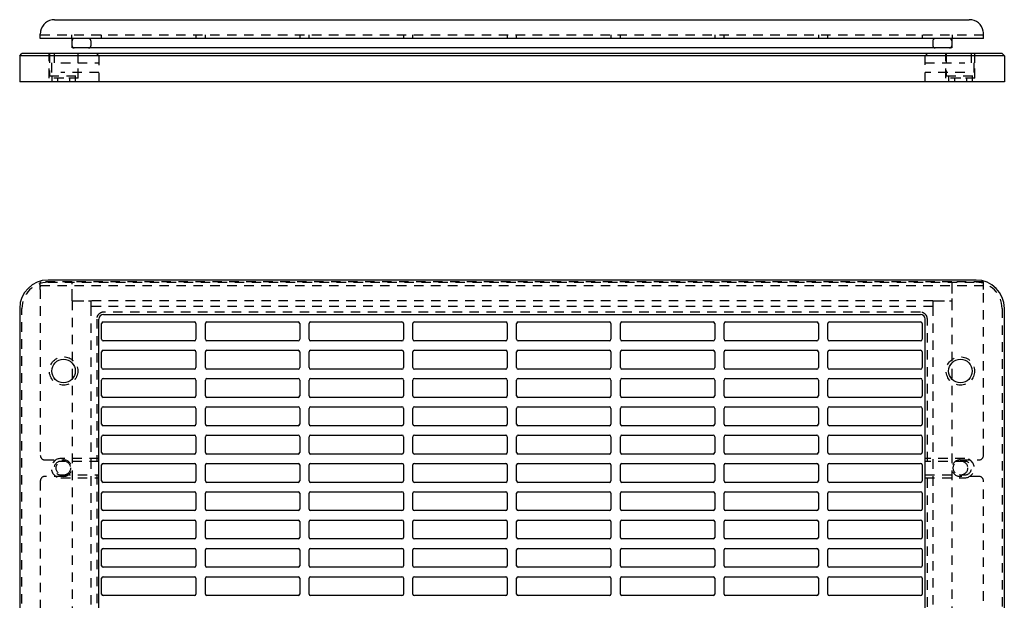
# Model space of a CAD drawing. Extents: x 1.3 to 27.9, y 1.1 to 19.7.
# Tile 3 of 4: x 1.3 to 14.3, y 9.1 to 16.8. Entities that reach past the tile are written whole.
import ezdxf

# ---------------------------------------------------------------- set-up
doc = ezdxf.new("R2010")
doc.units = 0
doc.linetypes.add('HIDDEN', pattern=[0.1875, 0.125, -0.0625])
doc.layers.add('ACSRY', color=30, linetype='CONTINUOUS')

msp = doc.modelspace()

# ---------------------------------------------------------------- linework, layer by layer
at = {"layer": 'ACSRY', "color": 30, "linetype": 'CONTINUOUS'}
for p, q in [((1.741, 16.769), (13.866, 16.769)), ((1.553, 16.519), (1.553, 16.581)), ((14.053, 16.519), (14.053, 16.581)), ((1.973, 16.519), (1.553, 16.519)), ((1.973, 16.489), (1.973, 16.519)), ((13.633, 16.519), (1.973, 16.519)), ((1.973, 16.424), (1.973, 16.489)), ((13.633, 16.519), (13.633, 16.489)), ((14.053, 16.519), (13.633, 16.519)), ((13.633, 16.489), (13.633, 16.424)), ((1.28, 16.291), (1.31, 16.321)), ((14.3, 16.321), (1.31, 16.321)), ((1.973, 16.394), (1.973, 16.424)), ((13.633, 16.394), (1.973, 16.394)), ((13.633, 16.424), (13.633, 16.394)), ((14.33, 16.291), (14.3, 16.321)), ((1.28, 16.291), (1.28, 15.946)), ((14.33, 16.291), (1.28, 16.291)), ((14.33, 16.291), (14.33, 15.946)), ((14.33, 15.946), (1.28, 15.946)), ((13.955, 13.319), (1.655, 13.319)), ((1.28, 12.944), (1.28, 1.834)), ((14.33, 1.834), (14.33, 12.944)), ((2.33, 1.976), (2.33, 12.801)), ((2.392, 12.864), (13.217, 12.864)), ((13.28, 1.976), (13.28, 12.801)), ((2.366, 12.534), (2.366, 12.744)), ((2.386, 12.764), (3.596, 12.764)), ((3.616, 12.744), (3.616, 12.534)), ((3.741, 12.534), (3.741, 12.744)), ((3.761, 12.764), (4.971, 12.764)), ((4.991, 12.744), (4.991, 12.534)), ((5.116, 12.534), (5.116, 12.744)), ((5.136, 12.764), (6.346, 12.764)), ((6.366, 12.744), (6.366, 12.534)), ((6.491, 12.534), (6.491, 12.744)), ((6.511, 12.764), (7.721, 12.764)), ((7.741, 12.744), (7.741, 12.534)), ((7.866, 12.534), (7.866, 12.744)), ((7.886, 12.764), (9.096, 12.764)), ((9.116, 12.744), (9.116, 12.534)), ((9.241, 12.534), (9.241, 12.744)), ((9.261, 12.764), (10.471, 12.764)), ((10.491, 12.744), (10.491, 12.534)), ((10.616, 12.534), (10.616, 12.744)), ((10.636, 12.764), (11.846, 12.764)), ((11.866, 12.744), (11.866, 12.534)), ((11.991, 12.534), (11.991, 12.744)), ((12.011, 12.764), (13.221, 12.764)), ((13.241, 12.744), (13.241, 12.534)), ((3.596, 12.514), (2.386, 12.514)), ((4.971, 12.514), (3.761, 12.514)), ((6.346, 12.514), (5.136, 12.514)), ((7.721, 12.514), (6.511, 12.514)), ((9.096, 12.514), (7.886, 12.514)), ((10.471, 12.514), (9.261, 12.514)), ((11.846, 12.514), (10.636, 12.514)), ((13.221, 12.514), (12.011, 12.514)), ((2.366, 12.159), (2.366, 12.369)), ((2.386, 12.389), (3.596, 12.389)), ((3.616, 12.369), (3.616, 12.159)), ((3.741, 12.159), (3.741, 12.369)), ((3.761, 12.389), (4.971, 12.389)), ((4.991, 12.369), (4.991, 12.159)), ((5.116, 12.159), (5.116, 12.369)), ((5.136, 12.389), (6.346, 12.389)), ((6.366, 12.369), (6.366, 12.159)), ((6.491, 12.159), (6.491, 12.369)), ((6.511, 12.389), (7.721, 12.389)), ((7.741, 12.369), (7.741, 12.159)), ((7.866, 12.159), (7.866, 12.369)), ((7.886, 12.389), (9.096, 12.389)), ((9.116, 12.369), (9.116, 12.159)), ((9.241, 12.159), (9.241, 12.369)), ((9.261, 12.389), (10.471, 12.389)), ((10.491, 12.369), (10.491, 12.159)), ((10.616, 12.159), (10.616, 12.369)), ((10.636, 12.389), (11.846, 12.389)), ((11.866, 12.369), (11.866, 12.159)), ((11.991, 12.159), (11.991, 12.369)), ((12.011, 12.389), (13.221, 12.389)), ((13.241, 12.369), (13.241, 12.159)), ((3.596, 12.139), (2.386, 12.139)), ((4.971, 12.139), (3.761, 12.139)), ((6.346, 12.139), (5.136, 12.139)), ((7.721, 12.139), (6.511, 12.139)), ((9.096, 12.139), (7.886, 12.139)), ((10.471, 12.139), (9.261, 12.139)), ((11.846, 12.139), (10.636, 12.139)), ((13.221, 12.139), (12.011, 12.139)), ((2.386, 12.014), (3.596, 12.014)), ((3.761, 12.014), (4.971, 12.014)), ((5.136, 12.014), (6.346, 12.014)), ((6.511, 12.014), (7.721, 12.014)), ((7.886, 12.014), (9.096, 12.014)), ((9.261, 12.014), (10.471, 12.014)), ((10.636, 12.014), (11.846, 12.014)), ((12.011, 12.014), (13.221, 12.014)), ((2.366, 11.784), (2.366, 11.994)), ((3.616, 11.994), (3.616, 11.784)), ((3.741, 11.784), (3.741, 11.994)), ((4.991, 11.994), (4.991, 11.784)), ((5.116, 11.784), (5.116, 11.994)), ((6.366, 11.994), (6.366, 11.784)), ((6.491, 11.784), (6.491, 11.994)), ((7.741, 11.994), (7.741, 11.784)), ((7.866, 11.784), (7.866, 11.994)), ((9.116, 11.994), (9.116, 11.784)), ((9.241, 11.784), (9.241, 11.994)), ((10.491, 11.994), (10.491, 11.784)), ((10.616, 11.784), (10.616, 11.994)), ((11.866, 11.994), (11.866, 11.784)), ((11.991, 11.784), (11.991, 11.994)), ((13.241, 11.994), (13.241, 11.784)), ((3.596, 11.764), (2.386, 11.764)), ((4.971, 11.764), (3.761, 11.764)), ((6.346, 11.764), (5.136, 11.764)), ((7.721, 11.764), (6.511, 11.764)), ((9.096, 11.764), (7.886, 11.764)), ((10.471, 11.764), (9.261, 11.764)), ((11.846, 11.764), (10.636, 11.764)), ((13.221, 11.764), (12.011, 11.764)), ((2.366, 11.409), (2.366, 11.619)), ((2.386, 11.639), (3.596, 11.639)), ((3.616, 11.619), (3.616, 11.409)), ((3.741, 11.409), (3.741, 11.619)), ((3.761, 11.639), (4.971, 11.639)), ((4.991, 11.619), (4.991, 11.409)), ((5.116, 11.409), (5.116, 11.619)), ((5.136, 11.639), (6.346, 11.639)), ((6.366, 11.619), (6.366, 11.409)), ((6.491, 11.409), (6.491, 11.619)), ((6.511, 11.639), (7.721, 11.639)), ((7.741, 11.619), (7.741, 11.409)), ((7.866, 11.409), (7.866, 11.619)), ((7.886, 11.639), (9.096, 11.639)), ((9.116, 11.619), (9.116, 11.409)), ((9.241, 11.409), (9.241, 11.619)), ((9.261, 11.639), (10.471, 11.639)), ((10.491, 11.619), (10.491, 11.409)), ((10.616, 11.409), (10.616, 11.619)), ((10.636, 11.639), (11.846, 11.639)), ((11.866, 11.619), (11.866, 11.409)), ((11.991, 11.409), (11.991, 11.619)), ((12.011, 11.639), (13.221, 11.639)), ((13.241, 11.619), (13.241, 11.409)), ((3.596, 11.389), (2.386, 11.389)), ((4.971, 11.389), (3.761, 11.389)), ((6.346, 11.389), (5.136, 11.389)), ((7.721, 11.389), (6.511, 11.389)), ((9.096, 11.389), (7.886, 11.389)), ((10.471, 11.389), (9.261, 11.389)), ((11.846, 11.389), (10.636, 11.389)), ((13.221, 11.389), (12.011, 11.389)), ((2.366, 11.034), (2.366, 11.244)), ((2.386, 11.264), (3.596, 11.264)), ((3.616, 11.244), (3.616, 11.034)), ((3.741, 11.034), (3.741, 11.244)), ((3.761, 11.264), (4.971, 11.264)), ((4.991, 11.244), (4.991, 11.034)), ((5.116, 11.034), (5.116, 11.244)), ((5.136, 11.264), (6.346, 11.264)), ((6.366, 11.244), (6.366, 11.034)), ((6.491, 11.034), (6.491, 11.244)), ((6.511, 11.264), (7.721, 11.264)), ((7.741, 11.244), (7.741, 11.034)), ((7.866, 11.034), (7.866, 11.244)), ((7.886, 11.264), (9.096, 11.264)), ((9.116, 11.244), (9.116, 11.034)), ((9.241, 11.034), (9.241, 11.244)), ((9.261, 11.264), (10.471, 11.264)), ((10.491, 11.244), (10.491, 11.034)), ((10.616, 11.034), (10.616, 11.244)), ((10.636, 11.264), (11.846, 11.264)), ((11.866, 11.244), (11.866, 11.034)), ((11.991, 11.034), (11.991, 11.244)), ((12.011, 11.264), (13.221, 11.264)), ((13.241, 11.244), (13.241, 11.034)), ((3.596, 11.014), (2.386, 11.014)), ((4.971, 11.014), (3.761, 11.014)), ((6.346, 11.014), (5.136, 11.014)), ((7.721, 11.014), (6.511, 11.014)), ((9.096, 11.014), (7.886, 11.014)), ((10.471, 11.014), (9.261, 11.014)), ((11.846, 11.014), (10.636, 11.014)), ((13.221, 11.014), (12.011, 11.014)), ((2.366, 10.659), (2.366, 10.869)), ((2.386, 10.889), (3.596, 10.889)), ((3.616, 10.869), (3.616, 10.659)), ((3.741, 10.659), (3.741, 10.869)), ((3.761, 10.889), (4.971, 10.889)), ((4.991, 10.869), (4.991, 10.659)), ((5.116, 10.659), (5.116, 10.869)), ((5.136, 10.889), (6.346, 10.889)), ((6.366, 10.869), (6.366, 10.659)), ((6.491, 10.659), (6.491, 10.869)), ((6.511, 10.889), (7.721, 10.889)), ((7.741, 10.869), (7.741, 10.659)), ((7.866, 10.659), (7.866, 10.869)), ((7.886, 10.889), (9.096, 10.889)), ((9.116, 10.869), (9.116, 10.659)), ((9.241, 10.659), (9.241, 10.869)), ((9.261, 10.889), (10.471, 10.889)), ((10.491, 10.869), (10.491, 10.659)), ((10.616, 10.659), (10.616, 10.869)), ((10.636, 10.889), (11.846, 10.889)), ((11.866, 10.869), (11.866, 10.659)), ((11.991, 10.659), (11.991, 10.869)), ((12.011, 10.889), (13.221, 10.889)), ((13.241, 10.869), (13.241, 10.659)), ((3.596, 10.639), (2.386, 10.639)), ((4.971, 10.639), (3.761, 10.639)), ((6.346, 10.639), (5.136, 10.639)), ((7.721, 10.639), (6.511, 10.639)), ((9.096, 10.639), (7.886, 10.639)), ((10.471, 10.639), (9.261, 10.639)), ((11.846, 10.639), (10.636, 10.639)), ((13.221, 10.639), (12.011, 10.639)), ((2.366, 10.284), (2.366, 10.494)), ((2.386, 10.514), (3.596, 10.514)), ((3.616, 10.494), (3.616, 10.284)), ((3.741, 10.284), (3.741, 10.494)), ((3.761, 10.514), (4.971, 10.514)), ((4.991, 10.494), (4.991, 10.284)), ((5.116, 10.284), (5.116, 10.494)), ((5.136, 10.514), (6.346, 10.514)), ((6.366, 10.494), (6.366, 10.284)), ((6.491, 10.284), (6.491, 10.494)), ((6.511, 10.514), (7.721, 10.514)), ((7.741, 10.494), (7.741, 10.284)), ((7.866, 10.284), (7.866, 10.494)), ((7.886, 10.514), (9.096, 10.514)), ((9.116, 10.494), (9.116, 10.284)), ((9.241, 10.284), (9.241, 10.494)), ((9.261, 10.514), (10.471, 10.514)), ((10.491, 10.494), (10.491, 10.284)), ((10.616, 10.284), (10.616, 10.494)), ((10.636, 10.514), (11.846, 10.514)), ((11.866, 10.494), (11.866, 10.284)), ((11.991, 10.284), (11.991, 10.494)), ((12.011, 10.514), (13.221, 10.514)), ((13.241, 10.494), (13.241, 10.284)), ((3.596, 10.264), (2.386, 10.264)), ((4.971, 10.264), (3.761, 10.264)), ((6.346, 10.264), (5.136, 10.264)), ((7.721, 10.264), (6.511, 10.264)), ((9.096, 10.264), (7.886, 10.264)), ((10.471, 10.264), (9.261, 10.264)), ((11.846, 10.264), (10.636, 10.264)), ((13.221, 10.264), (12.011, 10.264)), ((2.366, 9.909), (2.366, 10.119)), ((2.386, 10.139), (3.596, 10.139)), ((3.616, 10.119), (3.616, 9.909)), ((3.741, 9.909), (3.741, 10.119)), ((3.761, 10.139), (4.971, 10.139)), ((4.991, 10.119), (4.991, 9.909)), ((5.116, 9.909), (5.116, 10.119)), ((5.136, 10.139), (6.346, 10.139)), ((6.366, 10.119), (6.366, 9.909)), ((6.491, 9.909), (6.491, 10.119)), ((6.511, 10.139), (7.721, 10.139)), ((7.741, 10.119), (7.741, 9.909)), ((7.866, 9.909), (7.866, 10.119)), ((7.886, 10.139), (9.096, 10.139)), ((9.116, 10.119), (9.116, 9.909)), ((9.241, 9.909), (9.241, 10.119)), ((9.261, 10.139), (10.471, 10.139)), ((10.491, 10.119), (10.491, 9.909)), ((10.616, 9.909), (10.616, 10.119)), ((10.636, 10.139), (11.846, 10.139)), ((11.866, 10.119), (11.866, 9.909)), ((11.991, 9.909), (11.991, 10.119)), ((12.011, 10.139), (13.221, 10.139)), ((13.241, 10.119), (13.241, 9.909)), ((3.596, 9.889), (2.386, 9.889)), ((4.971, 9.889), (3.761, 9.889)), ((6.346, 9.889), (5.136, 9.889)), ((7.721, 9.889), (6.511, 9.889)), ((9.096, 9.889), (7.886, 9.889)), ((10.471, 9.889), (9.261, 9.889)), ((11.846, 9.889), (10.636, 9.889)), ((13.221, 9.889), (12.011, 9.889)), ((2.366, 9.534), (2.366, 9.744)), ((2.386, 9.764), (3.596, 9.764)), ((3.616, 9.744), (3.616, 9.534)), ((3.741, 9.534), (3.741, 9.744)), ((3.761, 9.764), (4.971, 9.764)), ((4.991, 9.744), (4.991, 9.534)), ((5.116, 9.534), (5.116, 9.744)), ((5.136, 9.764), (6.346, 9.764)), ((6.366, 9.744), (6.366, 9.534)), ((6.491, 9.534), (6.491, 9.744)), ((6.511, 9.764), (7.721, 9.764)), ((7.741, 9.744), (7.741, 9.534)), ((7.866, 9.534), (7.866, 9.744)), ((7.886, 9.764), (9.096, 9.764)), ((9.116, 9.744), (9.116, 9.534)), ((9.241, 9.534), (9.241, 9.744)), ((9.261, 9.764), (10.471, 9.764)), ((10.491, 9.744), (10.491, 9.534)), ((10.616, 9.534), (10.616, 9.744)), ((10.636, 9.764), (11.846, 9.764)), ((11.866, 9.744), (11.866, 9.534)), ((11.991, 9.534), (11.991, 9.744)), ((12.011, 9.764), (13.221, 9.764)), ((13.241, 9.744), (13.241, 9.534)), ((3.596, 9.514), (2.386, 9.514)), ((4.971, 9.514), (3.761, 9.514)), ((6.346, 9.514), (5.136, 9.514)), ((7.721, 9.514), (6.511, 9.514)), ((9.096, 9.514), (7.886, 9.514)), ((10.471, 9.514), (9.261, 9.514)), ((11.846, 9.514), (10.636, 9.514)), ((13.221, 9.514), (12.011, 9.514)), ((2.366, 9.159), (2.366, 9.369)), ((2.386, 9.389), (3.596, 9.389)), ((3.616, 9.369), (3.616, 9.159)), ((3.741, 9.159), (3.741, 9.369)), ((3.761, 9.389), (4.971, 9.389)), ((4.991, 9.369), (4.991, 9.159)), ((5.116, 9.159), (5.116, 9.369)), ((5.136, 9.389), (6.346, 9.389)), ((6.366, 9.369), (6.366, 9.159)), ((6.491, 9.159), (6.491, 9.369)), ((6.511, 9.389), (7.721, 9.389)), ((7.741, 9.369), (7.741, 9.159)), ((7.866, 9.159), (7.866, 9.369)), ((7.886, 9.389), (9.096, 9.389)), ((9.116, 9.369), (9.116, 9.159)), ((9.241, 9.159), (9.241, 9.369)), ((9.261, 9.389), (10.471, 9.389)), ((10.491, 9.369), (10.491, 9.159)), ((10.616, 9.159), (10.616, 9.369)), ((10.636, 9.389), (11.846, 9.389)), ((11.866, 9.369), (11.866, 9.159)), ((11.991, 9.159), (11.991, 9.369)), ((12.011, 9.389), (13.221, 9.389)), ((13.241, 9.369), (13.241, 9.159)), ((3.596, 9.139), (2.386, 9.139)), ((4.971, 9.139), (3.761, 9.139)), ((6.346, 9.139), (5.136, 9.139)), ((7.721, 9.139), (6.511, 9.139)), ((9.096, 9.139), (7.886, 9.139)), ((10.471, 9.139), (9.261, 9.139)), ((11.846, 9.139), (10.636, 9.139)), ((13.221, 9.139), (12.011, 9.139))]:
    msp.add_line(p, q, dxfattribs=at)
at = {"layer": 'ACSRY', "color": 30, "linetype": 'HIDDEN'}
for p, q in [((1.553, 16.567), (14.053, 16.567)), ((1.97, 16.519), (1.97, 16.567)), ((2.223, 16.489), (2.223, 16.424)), ((2.366, 16.519), (2.366, 16.567)), ((3.616, 16.567), (3.616, 16.519)), ((3.741, 16.519), (3.741, 16.567)), ((4.991, 16.567), (4.991, 16.519)), ((5.116, 16.519), (5.116, 16.567)), ((6.366, 16.567), (6.366, 16.519)), ((6.491, 16.519), (6.491, 16.567)), ((7.741, 16.567), (7.741, 16.519)), ((7.866, 16.519), (7.866, 16.567)), ((9.116, 16.567), (9.116, 16.519)), ((9.241, 16.519), (9.241, 16.567)), ((10.491, 16.567), (10.491, 16.519)), ((10.616, 16.519), (10.616, 16.567)), ((11.866, 16.567), (11.866, 16.519)), ((11.991, 16.519), (11.991, 16.567)), ((13.241, 16.567), (13.241, 16.519)), ((13.383, 16.489), (13.383, 16.424)), ((13.637, 16.567), (13.637, 16.519)), ((1.669, 15.996), (1.669, 16.321)), ((1.674, 16.321), (1.674, 16.026)), ((1.736, 16.321), (1.736, 16.196)), ((2.049, 16.321), (2.049, 16.026)), ((2.054, 15.996), (2.054, 16.321)), ((2.33, 16.291), (2.3, 16.321)), ((13.28, 16.291), (13.31, 16.321)), ((13.556, 15.996), (13.556, 16.321)), ((13.561, 16.321), (13.561, 16.026)), ((13.895, 16.196), (13.895, 16.321)), ((13.936, 16.321), (13.936, 16.026)), ((13.941, 15.996), (13.941, 16.321)), ((1.699, 16.196), (1.699, 16.071)), ((1.826, 16.196), (2.33, 16.196)), ((2.33, 16.291), (2.33, 15.946)), ((13.28, 15.946), (13.28, 16.291)), ((13.28, 16.196), (13.805, 16.196)), ((13.932, 16.071), (13.932, 16.196)), ((2.33, 16.071), (1.826, 16.071)), ((13.805, 16.071), (13.28, 16.071)), ((1.856, 15.996), (1.669, 15.996)), ((1.674, 16.026), (2.049, 16.026)), ((1.705, 16.026), (1.705, 15.946)), ((1.781, 15.996), (1.781, 15.946)), ((1.866, 15.996), (1.856, 15.996)), ((2.054, 15.996), (1.866, 15.996)), ((1.941, 15.996), (1.941, 15.946)), ((2.017, 16.026), (2.017, 15.946)), ((13.743, 15.996), (13.556, 15.996)), ((13.561, 16.026), (13.936, 16.026)), ((13.592, 16.026), (13.592, 15.946)), ((13.668, 15.996), (13.668, 15.946)), ((13.753, 15.996), (13.743, 15.996)), ((13.941, 15.996), (13.753, 15.996)), ((13.828, 15.996), (13.828, 15.946)), ((13.904, 16.026), (13.904, 15.946)), ((1.553, 13.196), (1.553, 13.287)), ((1.553, 13.196), (1.553, 10.996)), ((1.973, 13.294), (1.556, 13.294)), ((1.556, 13.246), (14.05, 13.246)), ((1.655, 13.289), (13.955, 13.289)), ((1.973, 13.264), (1.973, 13.294)), ((13.633, 13.294), (1.973, 13.294)), ((1.973, 13.074), (1.973, 13.264)), ((13.633, 13.294), (13.633, 13.264)), ((14.05, 13.294), (13.633, 13.294)), ((13.633, 13.264), (13.633, 13.074)), ((14.053, 13.196), (14.053, 13.287)), ((14.053, 10.996), (14.053, 13.196)), ((1.973, 13.044), (1.973, 13.074)), ((13.633, 13.074), (13.633, 13.044)), ((1.31, 1.834), (1.31, 12.944)), ((1.973, 13.044), (2.003, 13.044)), ((1.973, 13.044), (1.973, 1.734)), ((2.003, 13.044), (2.193, 13.044)), ((2.193, 13.044), (2.223, 13.044)), ((2.223, 13.044), (2.223, 12.969)), ((13.383, 13.044), (2.223, 13.044)), ((13.383, 12.969), (2.223, 12.969)), ((2.223, 12.969), (2.223, 1.809)), ((13.383, 13.044), (13.413, 13.044)), ((13.383, 13.044), (13.383, 12.969)), ((13.383, 12.969), (13.383, 1.809)), ((13.413, 13.044), (13.603, 13.044)), ((13.603, 13.044), (13.633, 13.044)), ((13.633, 13.044), (13.633, 1.734)), ((14.3, 12.944), (14.3, 1.834)), ((2.3, 12.801), (2.3, 10.917)), ((13.217, 12.894), (2.392, 12.894)), ((13.31, 10.917), (13.31, 12.801)), ((1.613, 10.936), (1.86, 10.936)), ((2.33, 10.954), (1.826, 10.954)), ((2.33, 10.917), (1.826, 10.917)), ((13.805, 10.954), (13.28, 10.954)), ((13.805, 10.917), (13.28, 10.917)), ((13.746, 10.936), (13.993, 10.936)), ((1.86, 10.717), (1.613, 10.717)), ((1.826, 10.737), (2.33, 10.737)), ((2.3, 10.737), (2.3, 4.041)), ((13.28, 10.737), (13.805, 10.737)), ((13.31, 4.041), (13.31, 10.737)), ((13.993, 10.717), (13.746, 10.717)), ((1.553, 10.657), (1.553, 4.12)), ((1.826, 10.699), (2.33, 10.699)), ((13.28, 10.699), (13.805, 10.699)), ((14.053, 4.12), (14.053, 10.657))]:
    msp.add_line(p, q, dxfattribs=at)
for points in [[(1.553, 13.287), (1.553, 13.288, -0.006406), (1.553, 13.288, -0.006962), (1.553, 13.289, -0.008239), (1.553, 13.29, -0.010439), (1.554, 13.29, -0.012281), (1.554, 13.291, -0.013539), (1.554, 13.291, -0.018246), (1.554, 13.292, -0.02731), (1.554, 13.292, -0.024756), (1.554, 13.293, -0.008072), (1.555, 13.293, -0.043167), (1.555, 13.293, -0.089929), (1.556, 13.293, -0.043124), (1.556, 13.294, -0.021454)], [(1.556, 13.246), (1.556, 13.245, 0.068167), (1.556, 13.245, 0.069686), (1.555, 13.245, 0.061022), (1.555, 13.245, 0.047661), (1.555, 13.244, 0.034158), (1.554, 13.243, 0.024259), (1.554, 13.243, 0.019875), (1.554, 13.242, 0.017053), (1.554, 13.241, 0.01013), (1.554, 13.24, 0.003914), (1.553, 13.239, 0.009863), (1.553, 13.237, 0.010914), (1.553, 13.235, 0.004121), (1.553, 13.231, 0.002046)], [(14.053, 13.287), (14.053, 13.288, 0.0064), (14.053, 13.288, 0.006954), (14.053, 13.289, 0.00823), (14.053, 13.29, 0.010428), (14.053, 13.29, 0.012269), (14.053, 13.291, 0.013526), (14.052, 13.291, 0.018229), (14.052, 13.292, 0.027287), (14.052, 13.292, 0.024738), (14.052, 13.293, 0.008065), (14.052, 13.293, 0.043144), (14.051, 13.293, 0.089922), (14.051, 13.293, 0.043139), (14.05, 13.294, 0.021465)], [(14.05, 13.246), (14.05, 13.245, -0.068208), (14.051, 13.245, -0.069712), (14.051, 13.245, -0.061024), (14.051, 13.245, -0.047648), (14.052, 13.244, -0.034142), (14.052, 13.243, -0.024244), (14.052, 13.243, -0.019861), (14.052, 13.242, -0.01704), (14.052, 13.241, -0.010122), (14.053, 13.24, -0.003912), (14.053, 13.239, -0.009854), (14.053, 13.237, -0.010902), (14.053, 13.235, -0.004117), (14.053, 13.231, -0.002044)]]:
    msp.add_lwpolyline(points, format="xyb", dxfattribs=at)
for centre, radius in [((1.861, 12.114), 0.188), ((13.748, 12.114), 0.188), ((1.858, 10.829), 0.095), ((13.748, 10.829), 0.095)]:
    msp.add_circle(centre, radius, dxfattribs=at)
at = {"layer": 'ACSRY', "color": 30, "linetype": 'CONTINUOUS'}
for centre in [(1.861, 12.114), (13.748, 12.114)]:
    msp.add_circle(centre, 0.156, dxfattribs=at)
for centre, radius, start, end in [((1.741, 16.581), 0.188, 90, 169.0861), ((13.866, 16.581), 0.188, 10.9139, 90), ((1.741, 16.581), 0.188, 169.0861, 180), ((13.866, 16.581), 0.188, 0, 10.9139), ((1.655, 12.944), 0.375, 90, 180), ((13.955, 12.944), 0.375, 0, 90), ((2.392, 12.801), 0.0625, 90, 180), ((13.217, 12.801), 0.0625, 0, 90), ((2.386, 12.744), 0.02, 90, 180), ((3.596, 12.744), 0.02, 0, 90), ((3.761, 12.744), 0.02, 90, 180), ((4.971, 12.744), 0.02, 0, 90), ((5.136, 12.744), 0.02, 90, 180), ((6.346, 12.744), 0.02, 0, 90), ((6.511, 12.744), 0.02, 90, 180), ((7.721, 12.744), 0.02, 0, 90), ((7.886, 12.744), 0.02, 90.0001, 180), ((9.096, 12.744), 0.02, 0, 90), ((9.261, 12.744), 0.02, 90, 180), ((10.471, 12.744), 0.02, 0, 90), ((10.636, 12.744), 0.02, 90, 180), ((11.846, 12.744), 0.02, 0, 90), ((12.011, 12.744), 0.02, 90, 180), ((13.221, 12.744), 0.02, 0, 90), ((2.386, 12.534), 0.02, 180, 270), ((3.596, 12.534), 0.02, 270, 0), ((3.761, 12.534), 0.02, 180, 270), ((4.971, 12.534), 0.02, 270, 0), ((5.136, 12.534), 0.02, 180, 270), ((6.346, 12.534), 0.02, 270, 0), ((6.511, 12.534), 0.02, 180, 270), ((7.721, 12.534), 0.02, 270, 0), ((7.886, 12.534), 0.02, 180, 270), ((9.096, 12.534), 0.02, 270, 0), ((9.261, 12.534), 0.02, 180, 270), ((10.471, 12.534), 0.02, 270, 0), ((10.636, 12.534), 0.02, 180, 270), ((11.846, 12.534), 0.02, 270, 0), ((12.011, 12.534), 0.02, 180, 270), ((13.221, 12.534), 0.02, 270, 0), ((2.386, 12.369), 0.02, 90, 180), ((3.596, 12.369), 0.02, 0, 90), ((3.761, 12.369), 0.02, 90, 180), ((4.971, 12.369), 0.02, 0, 90), ((5.136, 12.369), 0.02, 90, 180), ((6.346, 12.369), 0.02, 0, 90), ((6.511, 12.369), 0.02, 90, 180), ((7.721, 12.369), 0.02, 0, 90), ((7.886, 12.369), 0.02, 90.0001, 180), ((9.096, 12.369), 0.02, 0, 90), ((9.261, 12.369), 0.02, 90, 180), ((10.471, 12.369), 0.02, 0, 90), ((10.636, 12.369), 0.02, 90, 180), ((11.846, 12.369), 0.02, 0, 90), ((12.011, 12.369), 0.02, 90, 180), ((13.221, 12.369), 0.02, 0, 90), ((2.386, 12.159), 0.02, 180, 270), ((3.596, 12.159), 0.02, 270, 0), ((3.761, 12.159), 0.02, 180, 270), ((4.971, 12.159), 0.02, 270, 0), ((5.136, 12.159), 0.02, 180, 270), ((6.346, 12.159), 0.02, 270, 0), ((6.511, 12.159), 0.02, 180, 270), ((7.721, 12.159), 0.02, 270, 0), ((7.886, 12.159), 0.02, 180, 270), ((9.096, 12.159), 0.02, 270, 0), ((9.261, 12.159), 0.02, 180, 270), ((10.471, 12.159), 0.02, 270, 0), ((10.636, 12.159), 0.02, 180, 270), ((11.846, 12.159), 0.02, 270, 0), ((12.011, 12.159), 0.02, 180, 270), ((13.221, 12.159), 0.02, 270, 0), ((2.386, 11.994), 0.02, 90, 180), ((3.596, 11.994), 0.02, 0, 90), ((3.761, 11.994), 0.02, 90, 180), ((4.971, 11.994), 0.02, 0, 90), ((5.136, 11.994), 0.02, 90, 180), ((6.346, 11.994), 0.02, 0, 90), ((6.511, 11.994), 0.02, 90, 180), ((7.721, 11.994), 0.02, 0, 90), ((7.886, 11.994), 0.02, 90.0001, 180), ((9.096, 11.994), 0.02, 0, 90), ((9.261, 11.994), 0.02, 90, 180), ((10.471, 11.994), 0.02, 0, 90), ((10.636, 11.994), 0.02, 90, 180), ((11.846, 11.994), 0.02, 0, 90), ((12.011, 11.994), 0.02, 90, 180), ((13.221, 11.994), 0.02, 0, 90), ((2.386, 11.784), 0.02, 180, 270), ((3.596, 11.784), 0.02, 270, 0), ((3.761, 11.784), 0.02, 180, 270), ((4.971, 11.784), 0.02, 270, 0), ((5.136, 11.784), 0.02, 180, 270), ((6.346, 11.784), 0.02, 270, 0), ((6.511, 11.784), 0.02, 180, 270), ((7.721, 11.784), 0.02, 270, 0), ((7.886, 11.784), 0.02, 180, 270), ((9.096, 11.784), 0.02, 270, 0), ((9.261, 11.784), 0.02, 180, 270), ((10.471, 11.784), 0.02, 270, 0), ((10.636, 11.784), 0.02, 180, 270), ((11.846, 11.784), 0.02, 270, 0), ((12.011, 11.784), 0.02, 180, 270), ((13.221, 11.784), 0.02, 270, 0), ((2.386, 11.619), 0.02, 90, 180), ((3.596, 11.619), 0.02, 0, 90), ((3.761, 11.619), 0.02, 90, 180), ((4.971, 11.619), 0.02, 0, 90), ((5.136, 11.619), 0.02, 90, 180), ((6.346, 11.619), 0.02, 0, 90), ((6.511, 11.619), 0.02, 90, 180), ((7.721, 11.619), 0.02, 0, 90), ((7.886, 11.619), 0.02, 90.0001, 180), ((9.096, 11.619), 0.02, 0, 90), ((9.261, 11.619), 0.02, 90, 180), ((10.471, 11.619), 0.02, 0, 90), ((10.636, 11.619), 0.02, 90, 180), ((11.846, 11.619), 0.02, 0, 90), ((12.011, 11.619), 0.02, 90, 180), ((13.221, 11.619), 0.02, 0, 90), ((2.386, 11.409), 0.02, 180, 270), ((3.596, 11.409), 0.02, 270, 0), ((3.761, 11.409), 0.02, 180, 270), ((4.971, 11.409), 0.02, 270, 0), ((5.136, 11.409), 0.02, 180, 270), ((6.346, 11.409), 0.02, 270, 0), ((6.511, 11.409), 0.02, 180, 270), ((7.721, 11.409), 0.02, 270, 0), ((7.886, 11.409), 0.02, 180, 270), ((9.096, 11.409), 0.02, 270, 0), ((9.261, 11.409), 0.02, 180, 270), ((10.471, 11.409), 0.02, 270, 0), ((10.636, 11.409), 0.02, 180, 270), ((11.846, 11.409), 0.02, 270, 0), ((12.011, 11.409), 0.02, 180, 270), ((13.221, 11.409), 0.02, 270, 0), ((2.386, 11.244), 0.02, 90, 180), ((3.596, 11.244), 0.02, 0, 90), ((3.761, 11.244), 0.02, 90, 180), ((4.971, 11.244), 0.02, 0, 90), ((5.136, 11.244), 0.02, 90, 180), ((6.346, 11.244), 0.02, 0, 90), ((6.511, 11.244), 0.02, 90, 180), ((7.721, 11.244), 0.02, 0, 90), ((7.886, 11.244), 0.02, 90.0001, 180), ((9.096, 11.244), 0.02, 0, 90), ((9.261, 11.244), 0.02, 90, 180), ((10.471, 11.244), 0.02, 0, 90), ((10.636, 11.244), 0.02, 90, 180), ((11.846, 11.244), 0.02, 0, 90), ((12.011, 11.244), 0.02, 90, 180), ((13.221, 11.244), 0.02, 0, 90), ((2.386, 11.034), 0.02, 180, 270), ((3.596, 11.034), 0.02, 270, 0), ((3.761, 11.034), 0.02, 180, 270), ((4.971, 11.034), 0.02, 270, 0), ((5.136, 11.034), 0.02, 180, 270), ((6.346, 11.034), 0.02, 270, 0), ((6.511, 11.034), 0.02, 180, 270), ((7.721, 11.034), 0.02, 270, 0), ((7.886, 11.034), 0.02, 180, 270), ((9.096, 11.034), 0.02, 270, 0), ((9.261, 11.034), 0.02, 180, 270), ((10.471, 11.034), 0.02, 270, 0), ((10.636, 11.034), 0.02, 180, 270), ((11.846, 11.034), 0.02, 270, 0), ((12.011, 11.034), 0.02, 180, 270), ((13.221, 11.034), 0.02, 270, 0), ((2.386, 10.869), 0.02, 90, 180), ((3.596, 10.869), 0.02, 0, 90), ((3.761, 10.869), 0.02, 90, 180), ((4.971, 10.869), 0.02, 0, 90), ((5.136, 10.869), 0.02, 90, 180), ((6.346, 10.869), 0.02, 0, 90), ((6.511, 10.869), 0.02, 90, 180), ((7.721, 10.869), 0.02, 0, 90), ((7.886, 10.869), 0.02, 90.0001, 180), ((9.096, 10.869), 0.02, 0, 90), ((9.261, 10.869), 0.02, 90, 180), ((10.471, 10.869), 0.02, 0, 90), ((10.636, 10.869), 0.02, 90, 180), ((11.846, 10.869), 0.02, 0, 90), ((12.011, 10.869), 0.02, 90, 180), ((13.221, 10.869), 0.02, 0, 90), ((2.386, 10.659), 0.02, 180, 270), ((3.596, 10.659), 0.02, 270, 0), ((3.761, 10.659), 0.02, 180, 270), ((4.971, 10.659), 0.02, 270, 0), ((5.136, 10.659), 0.02, 180, 270), ((6.346, 10.659), 0.02, 270, 0), ((6.511, 10.659), 0.02, 180, 270), ((7.721, 10.659), 0.02, 270, 0), ((7.886, 10.659), 0.02, 180, 270), ((9.096, 10.659), 0.02, 270, 0), ((9.261, 10.659), 0.02, 180, 270), ((10.471, 10.659), 0.02, 270, 0), ((10.636, 10.659), 0.02, 180, 270), ((11.846, 10.659), 0.02, 270, 0), ((12.011, 10.659), 0.02, 180, 270), ((13.221, 10.659), 0.02, 270, 0), ((2.386, 10.494), 0.02, 90, 180), ((3.596, 10.494), 0.02, 0, 90), ((3.761, 10.494), 0.02, 90, 180), ((4.971, 10.494), 0.02, 0, 90), ((5.136, 10.494), 0.02, 90, 180), ((6.346, 10.494), 0.02, 0, 90), ((6.511, 10.494), 0.02, 90, 180), ((7.721, 10.494), 0.02, 0, 90), ((7.886, 10.494), 0.02, 90.0001, 180), ((9.096, 10.494), 0.02, 0, 90), ((9.261, 10.494), 0.02, 90, 180), ((10.471, 10.494), 0.02, 0, 90), ((10.636, 10.494), 0.02, 90, 180), ((11.846, 10.494), 0.02, 0, 90), ((12.011, 10.494), 0.02, 90, 180), ((13.221, 10.494), 0.02, 0, 90), ((2.386, 10.284), 0.02, 180, 270), ((3.596, 10.284), 0.02, 270, 0), ((3.761, 10.284), 0.02, 180, 270), ((4.971, 10.284), 0.02, 270, 0), ((5.136, 10.284), 0.02, 180, 270), ((6.346, 10.284), 0.02, 270, 0), ((6.511, 10.284), 0.02, 180, 270), ((7.721, 10.284), 0.02, 270, 0), ((7.886, 10.284), 0.02, 180, 270), ((9.096, 10.284), 0.02, 270, 0), ((9.261, 10.284), 0.02, 180, 270), ((10.471, 10.284), 0.02, 270, 0), ((10.636, 10.284), 0.02, 180, 270), ((11.846, 10.284), 0.02, 270, 0), ((12.011, 10.284), 0.02, 180, 270), ((13.221, 10.284), 0.02, 270, 0), ((2.386, 10.119), 0.02, 90, 180), ((3.596, 10.119), 0.02, 0, 90), ((3.761, 10.119), 0.02, 90, 180), ((4.971, 10.119), 0.02, 0, 90), ((5.136, 10.119), 0.02, 90, 180), ((6.346, 10.119), 0.02, 0, 90), ((6.511, 10.119), 0.02, 90, 180), ((7.721, 10.119), 0.02, 0, 90), ((7.886, 10.119), 0.02, 90.0001, 180), ((9.096, 10.119), 0.02, 0, 90), ((9.261, 10.119), 0.02, 90, 180), ((10.471, 10.119), 0.02, 0, 90), ((10.636, 10.119), 0.02, 90, 180), ((11.846, 10.119), 0.02, 0, 90), ((12.011, 10.119), 0.02, 90, 180), ((13.221, 10.119), 0.02, 0, 90), ((2.386, 9.909), 0.02, 180, 270), ((3.596, 9.909), 0.02, 270, 0), ((3.761, 9.909), 0.02, 180, 270), ((4.971, 9.909), 0.02, 270, 0), ((5.136, 9.909), 0.02, 180, 270), ((6.346, 9.909), 0.02, 270, 0), ((6.511, 9.909), 0.02, 180, 270), ((7.721, 9.909), 0.02, 270, 0), ((7.886, 9.909), 0.02, 180, 270), ((9.096, 9.909), 0.02, 270, 0), ((9.261, 9.909), 0.02, 180, 270), ((10.471, 9.909), 0.02, 270, 0), ((10.636, 9.909), 0.02, 180, 270), ((11.846, 9.909), 0.02, 270, 0), ((12.011, 9.909), 0.02, 180, 270), ((13.221, 9.909), 0.02, 270, 0), ((2.386, 9.744), 0.02, 90, 180), ((3.596, 9.744), 0.02, 0, 90), ((3.761, 9.744), 0.02, 90, 180), ((4.971, 9.744), 0.02, 0, 90), ((5.136, 9.744), 0.02, 90, 180), ((6.346, 9.744), 0.02, 0, 90), ((6.511, 9.744), 0.02, 90, 180), ((7.721, 9.744), 0.02, 0, 90), ((7.886, 9.744), 0.02, 90.0001, 180), ((9.096, 9.744), 0.02, 0, 90), ((9.261, 9.744), 0.02, 90, 180), ((10.471, 9.744), 0.02, 0, 90), ((10.636, 9.744), 0.02, 90, 180), ((11.846, 9.744), 0.02, 0, 90), ((12.011, 9.744), 0.02, 90, 180), ((13.221, 9.744), 0.02, 0, 90), ((2.386, 9.534), 0.02, 180, 270), ((3.596, 9.534), 0.02, 270, 0), ((3.761, 9.534), 0.02, 180, 270), ((4.971, 9.534), 0.02, 270, 0), ((5.136, 9.534), 0.02, 180, 270), ((6.346, 9.534), 0.02, 270, 0), ((6.511, 9.534), 0.02, 180, 270), ((7.721, 9.534), 0.02, 270, 0), ((7.886, 9.534), 0.02, 180, 270), ((9.096, 9.534), 0.02, 270, 0), ((9.261, 9.534), 0.02, 180, 270), ((10.471, 9.534), 0.02, 270, 0), ((10.636, 9.534), 0.02, 180, 270), ((11.846, 9.534), 0.02, 270, 0), ((12.011, 9.534), 0.02, 180, 270), ((13.221, 9.534), 0.02, 270, 0), ((2.386, 9.369), 0.02, 90, 180), ((3.596, 9.369), 0.02, 0, 90), ((3.761, 9.369), 0.02, 90, 180), ((4.971, 9.369), 0.02, 0, 90), ((5.136, 9.369), 0.02, 90, 180), ((6.346, 9.369), 0.02, 0, 90), ((6.511, 9.369), 0.02, 90, 180), ((7.721, 9.369), 0.02, 0, 90), ((7.886, 9.369), 0.02, 90.0001, 180), ((9.096, 9.369), 0.02, 0, 90), ((9.261, 9.369), 0.02, 90, 180), ((10.471, 9.369), 0.02, 0, 90), ((10.636, 9.369), 0.02, 90, 180), ((11.846, 9.369), 0.02, 0, 90), ((12.011, 9.369), 0.02, 90, 180), ((13.221, 9.369), 0.02, 0, 90), ((2.386, 9.159), 0.02, 180, 270), ((3.596, 9.159), 0.02, 270, 0), ((3.761, 9.159), 0.02, 180, 270), ((4.971, 9.159), 0.02, 270, 0), ((5.136, 9.159), 0.02, 180, 270), ((6.346, 9.159), 0.02, 270, 0), ((6.511, 9.159), 0.02, 180, 270), ((7.721, 9.159), 0.02, 270, 0), ((7.886, 9.159), 0.02, 180, 270), ((9.096, 9.159), 0.02, 270, 0), ((9.261, 9.159), 0.02, 180, 270), ((10.471, 9.159), 0.02, 270, 0), ((10.636, 9.159), 0.02, 180, 270), ((11.846, 9.159), 0.02, 270, 0), ((12.011, 9.159), 0.02, 180, 270), ((13.221, 9.159), 0.02, 270, 0)]:
    msp.add_arc(centre, radius, start, end, dxfattribs=at)
at = {"layer": 'ACSRY', "color": 30, "linetype": 'HIDDEN'}
for centre, radius, start, end in [((2.003, 16.489), 0.03, 90, 180), ((2.193, 16.489), 0.03, 0, 90), ((13.413, 16.489), 0.03, 90, 180), ((13.603, 16.489), 0.03, 0, 90), ((2.003, 16.424), 0.03, 180, 270), ((2.193, 16.424), 0.03, 270, 0), ((13.413, 16.424), 0.03, 180, 270), ((13.603, 16.424), 0.03, 270, 0), ((1.655, 12.944), 0.345, 90, 179.9998), ((13.955, 12.944), 0.345, 0, 89.9995), ((2.392, 12.801), 0.0925, 89.9991, 180), ((13.217, 12.801), 0.0925, 359.9988, 90), ((1.613, 10.996), 0.06, 180, 270), ((13.993, 10.996), 0.06, 270, 0), ((1.826, 10.827), 0.128, 90, 270), ((1.826, 10.827), 0.09, 90, 270), ((1.86, 10.827), 0.109, 270, 90), ((13.746, 10.827), 0.11, 90, 270), ((13.805, 10.827), 0.128, 270, 90), ((13.805, 10.827), 0.09, 270, 90), ((1.613, 10.657), 0.06, 90, 180), ((13.993, 10.657), 0.06, 0, 90)]:
    msp.add_arc(centre, radius, start, end, dxfattribs=at)

doc.saveas('drawing.dxf')
